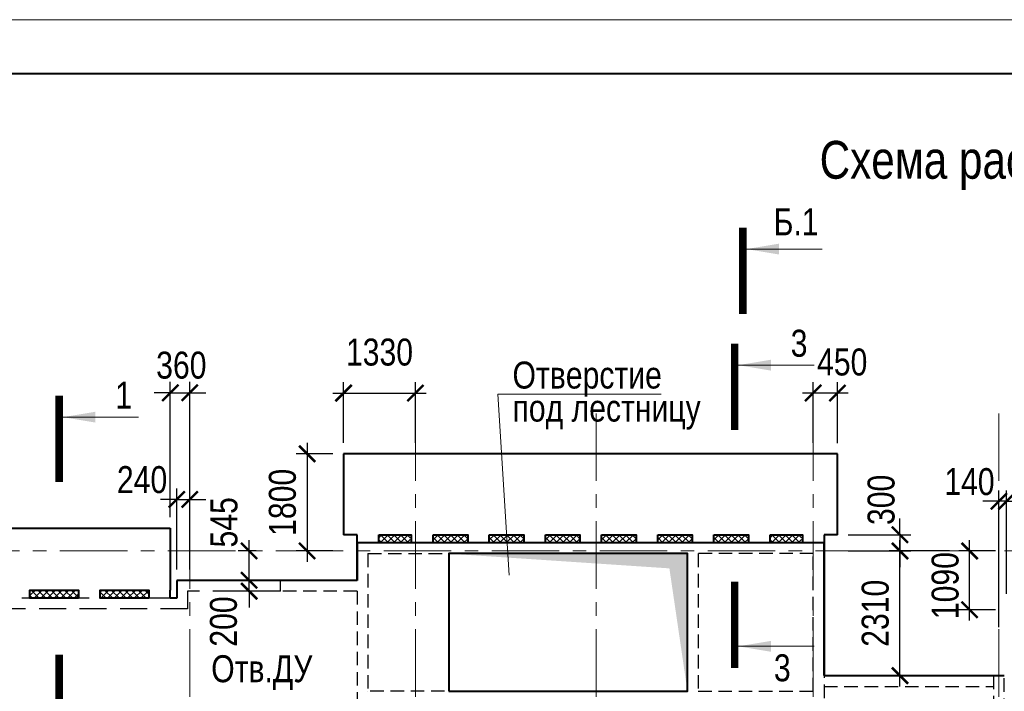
# Model space of a CAD drawing. Header units: inches. Extents: x -8638239 to -8523853, y 3840912 to 4564380.
# Tile 36 of 106: x -8602162 to -8583922, y 4120341 to 4132784. Entities that reach past the tile are written whole.
import ezdxf
from ezdxf.enums import TextEntityAlignment as Align

# ---------------------------------------------------------------- set-up
doc = ezdxf.new("R2010")
doc.units = ezdxf.units.IN
doc.header["$LTSCALE"] = 1000
doc.header["$MEASUREMENT"] = 0
doc.linetypes.add('CENTER', pattern=[2, 1.25, -0.25, 0.25, -0.25])
doc.linetypes.add('HIDDEN', pattern=[0.375, 0.25, -0.125])
for name, color, linetype, lineweight in [('СК-040-С(тены)', 12, 'HIDDEN', 25), ('СК-043-С-ПИЛОНЫ', 5, 'HIDDEN', 25), ('СК-050-П(литы перекрытия)', 3, 'Continuous', 40), ('СК-052-П-БАЛКИ', 1, 'HIDDEN', 30), ('СК-100-О(си)', 7, 'CENTER', 15), ('СК-110-О-РАЗМЕРЫ', 7, 'Continuous', 15), ('СК-200-Р(амка)', 7, 'Continuous', 40), ('СК-210-Р-РАМКА ЛИНИИ ТОНКИЕ', 7, 'Continuous', 15), ('СК-220-Р-РАМКА ТЕКСТ', 7, 'Continuous', 15), ('СК-300-Р(азмеры)', 7, 'Continuous', 20), ('СК-400-Т(екст)', 7, 'Continuous', 20), ('СК-451-1-Т-ОТВ ОВ ДУ', 5, 'Continuous', 20), ('СК-500-С(ечения)', 5, 'Continuous', 40), ('СК-600-Ш(триховка)', 250, 'Continuous', 13)]:
    doc.layers.add(name, color=color, linetype=linetype, lineweight=lineweight)
doc.styles.add('ARIAL_annotative', font='arial.ttf', dxfattribs={"width": 0.8, "height": 2.5})
doc.styles.add('RUSS', font='arial.ttf', dxfattribs={"width": 0.8})
doc.dimstyles.new('100-200', dxfattribs={"dimscale": 0, "dimtxt": 500, "dimasz": 300, "dimexe": 200, "dimexo": 200, "dimgap": 200, "dimtad": 1, "dimdec": 0, "dimzin": 0, "dimdsep": 46, "dimtxsty": 'RUSS', "dimblk": 'ARCHTICK', "dimcen": 0.096, "dimdle": 200, "dimclrd": 7, "dimclre": 7, "dimclrt": 256, "dimadec": 0, "dimazin": 0, "dimtfac": 1, "dimtdec": 0, "dimtmove": 2, "dimatfit": 3, "dimldrblk": 'OBLIQUE', "dimfxl": 1, "dimtolj": 1, "dimtzin": 0, "dimarcsym": 0})

# ---------------------------------------------------------------- blocks, each defined once
blk = doc.blocks.new('оси')
at = {"layer": 'СК-100-О(си)'}
for p, q in [((-40280.2, 18534.9), (-40280.2, -7257.5)), ((-36100.2, 18534.9), (-36100.2, -7257.5)), ((-32750.1, 18534.9), (-32750.1, -7257.5)), ((-28729.8, 18534.9), (-28729.8, -7257.5)), ((-25290.2, 18534.9), (-25290.2, -7257.5)), ((-46685.3, 15985), (5846.2, 15985))]:
    blk.add_line(p, q, dxfattribs=at)
blk = doc.blocks.new('A$C858fb3ef')
at = {"layer": 'СК-300-Р(азмеры)'}
blk.add_blockref('оси', (0, 0), dxfattribs=at)
blk = doc.blocks.new('A$C573b34c5')
blk.add_blockref('A$C858fb3ef', (0, 0))
blk = doc.blocks.new('_ArchTick')
at = {"color": 0, "linetype": 'ByBlock', "const_width": 0.15}
blk.add_lwpolyline([(-0.5, -0.5), (0.5, 0.5)], dxfattribs=at)
blk = doc.blocks.new('*D102')
at = {"layer": 'Defpoints', "color": 0, "transparency": 16777216}
for p in [(-8597912, 4122397), (-8597332, 4122397), (-8597332, 4122197)]:
    blk.add_point(p, dxfattribs=at)
at = {"layer": 'СК-110-О-РАЗМЕРЫ', "color": 7, "lineweight": -2, "transparency": 16777216}
for p, q in [((-8597912, 4122397), (-8597912, 4122697)), ((-8597532, 4122397), (-8598112, 4122397)), ((-8597912, 4122197), (-8597912, 4122397)), ((-8597532, 4122197), (-8598112, 4122197)), ((-8597912, 4122197), (-8597912, 4121897))]:
    blk.add_line(p, q, dxfattribs=at)
at = {"layer": 'СК-110-О-РАЗМЕРЫ', "color": 7, "lineweight": -2, "transparency": 16777216, "xscale": 300, "yscale": 300, "zscale": 300}
for p, rotation in [((-8597912, 4122397), 270), ((-8597912, 4122197), 90)]:
    blk.add_blockref('_ArchTick', p, dxfattribs=dict(at, rotation=rotation))
at = {"layer": 'СК-110-О-РАЗМЕРЫ', "transparency": 16777216, "insert": (-8598385, 4121634), "char_height": 500, "attachment_point": 5, "rotation": 90, "style": 'RUSS'}
blk.add_mtext('\\A1;200', dxfattribs=at)
blk = doc.blocks.new('_Oblique')
at = {"color": 0, "linetype": 'ByBlock', "lineweight": -2}
blk.add_line((-0.5, -0.5), (0.5, 0.5), dxfattribs=at)
blk = doc.blocks.new('Сечение')
at = {"layer": 'СК-500-С(ечения)', "linetype": 'Continuous', "lineweight": 15, "ltscale": 100}
blk.add_line((-200, -35), (-200, -735), dxfattribs=at)
at = {"layer": 'СК-500-С(ечения)', "linetype": 'Continuous', "ltscale": 100, "const_width": 70}
blk.add_lwpolyline([(-400, 0), (400, 0)], dxfattribs=at)
at = {"layer": 'СК-500-С(ечения)', "linetype": 'Continuous', "ltscale": 100}
blk.add_solid([(-200, -35), (-250.3, -335.5), (-149.7, -335.5)], dxfattribs=at)
blk = doc.blocks.new('*U31')
at = {"layer": 'СК-400-Т(екст)', "ltscale": 100, "yscale": 0.01, "zscale": 0.01, "rotation": 89.99999999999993}
for p, xscale in [((0, -4), -0.01), ((0, -26.045), 0.01)]:
    blk.add_blockref('Сечение', p, dxfattribs=dict(at, xscale=xscale))
at = {"layer": 'СК-500-С(ечения)', "color": 0, "ltscale": 100, "style": 'ARIAL_annotative', "width": 0.8}
blk.add_attdef('НОМЕР_СЕЧЕНИЯ_1_1(НОМЕР_ЛИСТА)', text='', height=2.5, rotation=180, dxfattribs=at).set_placement((6.74, -1.226), align=Align.RIGHT)
blk.add_attdef('НОМЕР_СЕЧЕНИЯ_2_1(НОМЕР_ЛИСТА)', text='', height=2.5, rotation=180, dxfattribs=at).set_placement((6.74, -28.078), align=Align.BOTTOM_LEFT)
blk = doc.blocks.new('*U36')
at = {"layer": 'СК-400-Т(екст)', "ltscale": 100, "yscale": 0.01, "zscale": 0.01, "rotation": 89.99999999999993}
for p, xscale in [((0, -4), -0.01), ((0, -27.988), 0.01)]:
    blk.add_blockref('Сечение', p, dxfattribs=dict(at, xscale=xscale))
at = {"layer": 'СК-500-С(ечения)', "color": 0, "ltscale": 100, "style": 'ARIAL_annotative', "width": 0.8}
blk.add_attdef('НОМЕР_СЕЧЕНИЯ_1_1(НОМЕР_ЛИСТА)', text='', height=2.5, rotation=180, dxfattribs=at).set_placement((6.74, -1.226), align=Align.RIGHT)
blk.add_attdef('НОМЕР_СЕЧЕНИЯ_2_1(НОМЕР_ЛИСТА)', text='', height=2.5, rotation=180, dxfattribs=at).set_placement((6.74, -30.021), align=Align.BOTTOM_LEFT)
blk = doc.blocks.new('A$Cc2edbf5f_19эт')
at = {"layer": 'СК-040-С(тены)'}
for p, q in [((13060, 15935), (13060, 13385)), ((15190, 15935), (13060, 15935)), ((15190, 13385), (15190, 15935)), ((13060, 13385), (15190, 13385))]:
    blk.add_line(p, q, dxfattribs=at)
for points in [[(6740, 16135), (15390, 16135), (15390, 9790), (17090, 9790)], [(6740, 16135), (6740, 15441)], [(6940, 15935), (6940, 13385), (6940, 13385), (6940, 13385)], [(6940, 15935), (12860, 15935), (12860, 13385), (6940, 13385)], [(6740, 15241), (5320, 15241), (5320, 15441), (6740, 15441)], [(6740, 15241), (6740, 13185), (7160, 13185), (7160, 10905), (6775, 10905), (6775, 10905), (6625, 10905), (6625, 7485), (10600, 7485), (10600, 7005)]]:
    blk.add_lwpolyline(points, dxfattribs=at)
at = {"layer": 'СК-043-С-ПИЛОНЫ'}
blk.add_lwpolyline([(18530, 13675), (18530, 11876), (18730, 11876), (18730, 13675), (18530, 13675)], dxfattribs=at)
blk = doc.blocks.new('*D589')
at = {"layer": 'Defpoints', "color": 0, "transparency": 16777216}
for p in [(-8599012, 4123897), (-8599252, 4122397), (-8599012, 4122397)]:
    blk.add_point(p, dxfattribs=at)
at = {"layer": 'СК-110-О-РАЗМЕРЫ', "color": 7, "lineweight": -2, "transparency": 16777216}
for p, q in [((-8599252, 4122597), (-8599252, 4124097)), ((-8599012, 4122597), (-8599012, 4124097)), ((-8599252, 4123897), (-8599552, 4123897)), ((-8599252, 4123897), (-8599012, 4123897)), ((-8599012, 4123897), (-8598712, 4123897))]:
    blk.add_line(p, q, dxfattribs=at)
at = {"layer": 'СК-110-О-РАЗМЕРЫ', "color": 7, "lineweight": -2, "transparency": 16777216, "xscale": 300, "yscale": 300, "zscale": 300}
blk.add_blockref('_ArchTick', (-8599252, 4123897), dxfattribs=at)
at = {"layer": 'СК-110-О-РАЗМЕРЫ', "color": 7, "lineweight": -2, "transparency": 16777216, "xscale": 300, "yscale": 300, "zscale": 300, "rotation": 180}
blk.add_blockref('_ArchTick', (-8599012, 4123897), dxfattribs=at)
at = {"layer": 'СК-110-О-РАЗМЕРЫ', "transparency": 16777216, "insert": (-8599895, 4124260), "char_height": 500, "attachment_point": 5, "style": 'RUSS'}
blk.add_mtext('\\A1;240', dxfattribs=at)
blk = doc.blocks.new('*D594')
at = {"layer": 'Defpoints', "color": 0, "transparency": 16777216}
for p in [(-8594832, 4125867), (-8596162, 4124742), (-8594832, 4124742)]:
    blk.add_point(p, dxfattribs=at)
at = {"layer": 'СК-110-О-РАЗМЕРЫ', "color": 7, "lineweight": -2, "transparency": 16777216}
for p, q in [((-8596162, 4124942), (-8596162, 4126067)), ((-8594832, 4124942), (-8594832, 4126067)), ((-8596362, 4125867), (-8594632, 4125867))]:
    blk.add_line(p, q, dxfattribs=at)
at = {"layer": 'СК-110-О-РАЗМЕРЫ', "color": 7, "lineweight": -2, "transparency": 16777216, "xscale": 300, "yscale": 300, "zscale": 300, "rotation": 180}
blk.add_blockref('_ArchTick', (-8596162, 4125867), dxfattribs=at)
at = {"layer": 'СК-110-О-РАЗМЕРЫ', "color": 7, "lineweight": -2, "transparency": 16777216, "xscale": 300, "yscale": 300, "zscale": 300}
blk.add_blockref('_ArchTick', (-8594832, 4125867), dxfattribs=at)
at = {"layer": 'СК-110-О-РАЗМЕРЫ', "transparency": 16777216, "insert": (-8595497, 4126623), "char_height": 500, "attachment_point": 5, "style": 'RUSS'}
blk.add_mtext('\\A1;1330', dxfattribs=at)
blk = doc.blocks.new('*D595')
at = {"layer": 'Defpoints', "color": 0, "transparency": 16777216}
for p in [(-8596162, 4124742), (-8596838, 4122941), (-8596162, 4122941)]:
    blk.add_point(p, dxfattribs=at)
at = {"layer": 'СК-110-О-РАЗМЕРЫ', "color": 7, "lineweight": -2, "transparency": 16777216}
for p, q in [((-8596838, 4124942), (-8596838, 4122741)), ((-8596362, 4124742), (-8597038, 4124742)), ((-8596362, 4122941), (-8597038, 4122941))]:
    blk.add_line(p, q, dxfattribs=at)
at = {"layer": 'СК-110-О-РАЗМЕРЫ', "color": 7, "lineweight": -2, "transparency": 16777216, "xscale": 300, "yscale": 300, "zscale": 300}
for p, rotation in [((-8596838, 4124742), 90), ((-8596838, 4122941), 270)]:
    blk.add_blockref('_ArchTick', p, dxfattribs=dict(at, rotation=rotation))
at = {"layer": 'СК-110-О-РАЗМЕРЫ', "transparency": 16777216, "insert": (-8597293, 4123842), "char_height": 500, "attachment_point": 5, "rotation": 90, "style": 'RUSS'}
blk.add_mtext('\\A1;1800', dxfattribs=at)
blk = doc.blocks.new('*D596')
at = {"layer": 'Defpoints', "color": 0, "transparency": 16777216}
for p in [(-8587462, 4125867), (-8587462, 4124742), (-8587012, 4124741)]:
    blk.add_point(p, dxfattribs=at)
at = {"layer": 'СК-110-О-РАЗМЕРЫ', "color": 7, "lineweight": -2, "transparency": 16777216}
for p, q in [((-8587462, 4124942), (-8587462, 4126067)), ((-8587012, 4124941), (-8587012, 4126067)), ((-8586812, 4125867), (-8587662, 4125867))]:
    blk.add_line(p, q, dxfattribs=at)
at = {"layer": 'СК-110-О-РАЗМЕРЫ', "color": 7, "lineweight": -2, "transparency": 16777216, "xscale": 300, "yscale": 300, "zscale": 300, "rotation": 180}
blk.add_blockref('_ArchTick', (-8587462, 4125867), dxfattribs=at)
at = {"layer": 'СК-110-О-РАЗМЕРЫ', "color": 7, "lineweight": -2, "transparency": 16777216, "xscale": 300, "yscale": 300, "zscale": 300}
blk.add_blockref('_ArchTick', (-8587012, 4125867), dxfattribs=at)
at = {"layer": 'СК-110-О-РАЗМЕРЫ', "transparency": 16777216, "insert": (-8586925, 4126439), "char_height": 500, "attachment_point": 5, "style": 'RUSS'}
blk.add_mtext('\\A1;450', dxfattribs=at)
blk = doc.blocks.new('*D597')
at = {"layer": 'Defpoints', "color": 0, "transparency": 16777216}
for p in [(-8585855, 4122941), (-8584738, 4122941), (-8584738, 4120632)]:
    blk.add_point(p, dxfattribs=at)
at = {"layer": 'СК-110-О-РАЗМЕРЫ', "color": 7, "lineweight": -2, "transparency": 16777216}
for p, q in [((-8585855, 4120432), (-8585855, 4123141)), ((-8584938, 4122941), (-8586055, 4122941)), ((-8584938, 4120632), (-8586055, 4120632))]:
    blk.add_line(p, q, dxfattribs=at)
at = {"layer": 'СК-110-О-РАЗМЕРЫ', "color": 7, "lineweight": -2, "transparency": 16777216, "xscale": 300, "yscale": 300, "zscale": 300}
for p, rotation in [((-8585855, 4122941), 90), ((-8585855, 4120632), 270)]:
    blk.add_blockref('_ArchTick', p, dxfattribs=dict(at, rotation=rotation))
at = {"layer": 'СК-110-О-РАЗМЕРЫ', "transparency": 16777216, "insert": (-8586311, 4121787), "char_height": 500, "attachment_point": 5, "rotation": 90, "style": 'RUSS'}
blk.add_mtext('\\A1;2310', dxfattribs=at)
blk = doc.blocks.new('*D598')
at = {"layer": 'Defpoints', "color": 0, "transparency": 16777216}
for p in [(-8584022, 4123861), (-8583882, 4121945), (-8584022, 4121332)]:
    blk.add_point(p, dxfattribs=at)
at = {"layer": 'СК-110-О-РАЗМЕРЫ', "color": 7, "lineweight": -2, "transparency": 16777216}
for p, q in [((-8584022, 4121532), (-8584022, 4124061)), ((-8583882, 4122145), (-8583882, 4124061)), ((-8584022, 4123861), (-8584322, 4123861)), ((-8583882, 4123861), (-8584022, 4123861)), ((-8583882, 4123861), (-8583582, 4123861))]:
    blk.add_line(p, q, dxfattribs=at)
at = {"layer": 'СК-110-О-РАЗМЕРЫ', "color": 7, "lineweight": -2, "transparency": 16777216, "xscale": 300, "yscale": 300, "zscale": 300}
blk.add_blockref('_ArchTick', (-8584022, 4123861), dxfattribs=at)
at = {"layer": 'СК-110-О-РАЗМЕРЫ', "color": 7, "lineweight": -2, "transparency": 16777216, "xscale": 300, "yscale": 300, "zscale": 300, "rotation": 180}
blk.add_blockref('_ArchTick', (-8583882, 4123861), dxfattribs=at)
at = {"layer": 'СК-110-О-РАЗМЕРЫ', "transparency": 16777216, "insert": (-8584568, 4124223), "char_height": 500, "attachment_point": 5, "style": 'RUSS'}
blk.add_mtext('\\A1;140', dxfattribs=at)
blk = doc.blocks.new('*D599')
at = {"layer": 'Defpoints', "color": 0, "transparency": 16777216}
for p in [(-8584565, 4122941), (-8583883, 4122941), (-8583883, 4121852)]:
    blk.add_point(p, dxfattribs=at)
at = {"layer": 'СК-110-О-РАЗМЕРЫ', "color": 7, "lineweight": -2, "transparency": 16777216}
for p, q in [((-8584565, 4121652), (-8584565, 4123141)), ((-8584083, 4122941), (-8584765, 4122941)), ((-8584083, 4121852), (-8584765, 4121852))]:
    blk.add_line(p, q, dxfattribs=at)
at = {"layer": 'СК-110-О-РАЗМЕРЫ', "color": 7, "lineweight": -2, "transparency": 16777216, "xscale": 300, "yscale": 300, "zscale": 300}
for p, rotation in [((-8584565, 4122941), 90), ((-8584565, 4121852), 270)]:
    blk.add_blockref('_ArchTick', p, dxfattribs=dict(at, rotation=rotation))
at = {"layer": 'СК-110-О-РАЗМЕРЫ', "transparency": 16777216, "insert": (-8585016, 4122300), "char_height": 500, "attachment_point": 5, "rotation": 90, "style": 'RUSS'}
blk.add_mtext('\\A1;1090', dxfattribs=at)
blk = doc.blocks.new('*D572')
at = {"layer": 'Defpoints', "color": 0, "transparency": 16777216}
for p in [(-8599012, 4125872), (-8599372, 4123367), (-8599012, 4123367)]:
    blk.add_point(p, dxfattribs=at)
at = {"layer": 'СК-110-О-РАЗМЕРЫ', "color": 7, "lineweight": -2, "transparency": 16777216}
for p, q in [((-8599372, 4123567), (-8599372, 4126072)), ((-8599012, 4123567), (-8599012, 4126072)), ((-8599372, 4125872), (-8599672, 4125872)), ((-8599372, 4125872), (-8599012, 4125872)), ((-8599012, 4125872), (-8598712, 4125872))]:
    blk.add_line(p, q, dxfattribs=at)
at = {"layer": 'СК-110-О-РАЗМЕРЫ', "color": 7, "lineweight": -2, "transparency": 16777216, "xscale": 300, "yscale": 300, "zscale": 300}
blk.add_blockref('_ArchTick', (-8599372, 4125872), dxfattribs=at)
at = {"layer": 'СК-110-О-РАЗМЕРЫ', "color": 7, "lineweight": -2, "transparency": 16777216, "xscale": 300, "yscale": 300, "zscale": 300, "rotation": 180}
blk.add_blockref('_ArchTick', (-8599012, 4125872), dxfattribs=at)
at = {"layer": 'СК-110-О-РАЗМЕРЫ', "transparency": 16777216, "insert": (-8599168, 4126381), "char_height": 500, "attachment_point": 5, "style": 'RUSS'}
blk.add_mtext('\\A1;360', dxfattribs=at)
blk = doc.blocks.new('*D573')
at = {"layer": 'Defpoints', "color": 0, "transparency": 16777216}
for p in [(-8597912, 4122942), (-8597581, 4122942), (-8597581, 4122397)]:
    blk.add_point(p, dxfattribs=at)
at = {"layer": 'СК-110-О-РАЗМЕРЫ', "color": 7, "lineweight": -2, "transparency": 16777216}
for p, q in [((-8597912, 4122197), (-8597912, 4123142)), ((-8597781, 4122942), (-8598112, 4122942)), ((-8597781, 4122397), (-8598112, 4122397))]:
    blk.add_line(p, q, dxfattribs=at)
at = {"layer": 'СК-110-О-РАЗМЕРЫ', "color": 7, "lineweight": -2, "transparency": 16777216, "xscale": 300, "yscale": 300, "zscale": 300}
for p, rotation in [((-8597912, 4122942), 90), ((-8597912, 4122397), 270)]:
    blk.add_blockref('_ArchTick', p, dxfattribs=dict(at, rotation=rotation))
at = {"layer": 'СК-110-О-РАЗМЕРЫ', "transparency": 16777216, "insert": (-8598375, 4123472), "char_height": 500, "attachment_point": 5, "rotation": 90, "style": 'RUSS'}
blk.add_mtext('\\A1;545', dxfattribs=at)
blk = doc.blocks.new('*D574')
at = {"layer": 'Defpoints', "color": 0, "transparency": 16777216}
for p in [(-8587013, 4123241), (-8587013, 4122941), (-8585855, 4122941)]:
    blk.add_point(p, dxfattribs=at)
at = {"layer": 'СК-110-О-РАЗМЕРЫ', "color": 7, "lineweight": -2, "transparency": 16777216}
for p, q in [((-8585855, 4123241), (-8585855, 4123541)), ((-8586813, 4123241), (-8585655, 4123241)), ((-8585855, 4123241), (-8585855, 4122941)), ((-8586813, 4122941), (-8585655, 4122941)), ((-8585855, 4122941), (-8585855, 4122641))]:
    blk.add_line(p, q, dxfattribs=at)
at = {"layer": 'СК-110-О-РАЗМЕРЫ', "color": 7, "lineweight": -2, "transparency": 16777216, "xscale": 300, "yscale": 300, "zscale": 300}
for p, rotation in [((-8585855, 4123241), 270), ((-8585855, 4122941), 90)]:
    blk.add_blockref('_ArchTick', p, dxfattribs=dict(at, rotation=rotation))
at = {"layer": 'СК-110-О-РАЗМЕРЫ', "transparency": 16777216, "insert": (-8586202, 4123888), "char_height": 500, "attachment_point": 5, "rotation": 90, "style": 'RUSS'}
blk.add_mtext('\\A1;300', dxfattribs=at)
blk = doc.blocks.new('*U727')
at = {"layer": 'СК-400-Т(екст)', "ltscale": 100, "xscale": 0.01, "yscale": 0.01, "zscale": 0.01, "rotation": 89.99999999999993}
blk.add_blockref('Сечение', (0, -153.971), dxfattribs=at)
at = {"layer": 'СК-500-С(ечения)', "color": 0, "ltscale": 100, "style": 'ARIAL_annotative', "width": 0.8}
blk.add_attdef('НОМЕР_СЕЧЕНИЯ_1_1(НОМЕР_ЛИСТА)', text='', height=2.5, rotation=180, dxfattribs=at).set_placement((6.74, -1.226), align=Align.RIGHT)
blk.add_attdef('НОМЕР_СЕЧЕНИЯ_2_1(НОМЕР_ЛИСТА)', text='', height=2.5, rotation=180, dxfattribs=at).set_placement((6.74, -156.005), align=Align.BOTTOM_LEFT)

msp = doc.modelspace()

# ---------------------------------------------------------------- hatches: boundary and pattern name
at = {"layer": 'СК-600-Ш(триховка)'}
h = msp.add_hatch(dxfattribs=at)
h.set_pattern_fill('ANSI37', color=256, scale=700)
h.set_pattern_definition([(45, (-1779.45, -416616.526), (-61.87184335, 61.87184335), []), (135, (-1779.45, -416616.526), (-61.87184335, -61.87184335), [])])
h.paths.add_polyline_path([(-8594929.3, 4123241.3), (-8595511.7, 4123241.3), (-8595511.7, 4123091.4), (-8594929.3, 4123091.4)])
h = msp.add_hatch(dxfattribs=at)
h.set_pattern_fill('ANSI37', color=256, scale=700)
h.set_pattern_definition([(45, (-730.31, -416616.57), (-61.87184335, 61.87184335), []), (135, (-730.31, -416616.57), (-61.87184335, -61.87184335), [])])
h.paths.add_polyline_path([(-8593862.6, 4123241.3), (-8594502.6, 4123241.2), (-8594502.6, 4123091.4), (-8593862.6, 4123091.4)])
h = msp.add_hatch(dxfattribs=at)
h.set_pattern_fill('ANSI37', color=256, scale=700)
h.set_pattern_definition([(45, (309.69, -416616.57), (-61.87184335, 61.87184335), []), (135, (309.69, -416616.57), (-61.87184335, -61.87184335), [])])
h.paths.add_polyline_path([(-8592822.6, 4123241.3), (-8593462.6, 4123241.2), (-8593462.6, 4123091.4), (-8592822.6, 4123091.4)])
h = msp.add_hatch(dxfattribs=at)
h.set_pattern_fill('ANSI37', color=256, scale=700)
h.set_pattern_definition([(45, (1349.69, -416616.57), (-61.87184335, 61.87184335), []), (135, (1349.69, -416616.57), (-61.87184335, -61.87184335), [])])
h.paths.add_polyline_path([(-8591782.6, 4123241.3), (-8592422.6, 4123241.2), (-8592422.6, 4123091.4), (-8591782.6, 4123091.4)])
h = msp.add_hatch(dxfattribs=at)
h.set_pattern_fill('ANSI37', color=256, scale=700)
h.set_pattern_definition([(45, (2389.69, -416616.57), (-61.87184335, 61.87184335), []), (135, (2389.69, -416616.57), (-61.87184335, -61.87184335), [])])
h.paths.add_polyline_path([(-8590742.6, 4123241.3), (-8591382.6, 4123241.2), (-8591382.6, 4123091.4), (-8590742.6, 4123091.4)])
h = msp.add_hatch(dxfattribs=at)
h.set_pattern_fill('ANSI37', color=256, scale=700)
h.set_pattern_definition([(45, (3429.69, -416616.57), (-61.87184335, 61.87184335), []), (135, (3429.69, -416616.57), (-61.87184335, -61.87184335), [])])
h.paths.add_polyline_path([(-8589702.6, 4123241.3), (-8590342.6, 4123241.2), (-8590342.6, 4123091.4), (-8589702.6, 4123091.4)])
h = msp.add_hatch(dxfattribs=at)
h.set_pattern_fill('ANSI37', color=256, scale=700)
h.set_pattern_definition([(45, (4469.69, -416616.57), (-61.87184335, 61.87184335), []), (135, (4469.69, -416616.57), (-61.87184335, -61.87184335), [])])
h.paths.add_polyline_path([(-8588662.6, 4123241.3), (-8589302.6, 4123241.2), (-8589302.6, 4123091.4), (-8588662.6, 4123091.4)])
h = msp.add_hatch(dxfattribs=at)
h.set_pattern_fill('ANSI37', color=256, scale=700)
h.set_pattern_definition([(45, (5469.69, -416616.57), (-61.87184335, 61.87184335), []), (135, (5469.69, -416616.57), (-61.87184335, -61.87184335), [])])
h.paths.add_polyline_path([(-8587680.2, 4123241.3), (-8588262.6, 4123241.2), (-8588262.6, 4123091.4), (-8587680.2, 4123091.4)])
h = msp.add_hatch(dxfattribs=at)
h.set_pattern_fill('ANSI37', color=256, scale=700)
h.set_pattern_definition([(45, (-8602652.07, 4106956.42), (-61.87184, 61.87184), []), (135, (-8602652.07, 4106956.42), (-61.87184, -61.87184), [])])
h.paths.add_polyline_path([(-8601072.3, 4122216.8), (-8601972.1, 4122216.8), (-8601972.1, 4122066.8), (-8601072.3, 4122066.8)])
h.paths.add_polyline_path([(-8599772.2, 4122216.8), (-8600672, 4122216.8), (-8600672, 4122066.8), (-8599772.2, 4122066.8)])

# ---------------------------------------------------------------- linework, layer by layer
at = {"layer": 'СК-050-П(литы перекрытия)'}
for p, q in [((-8587012.6, 4124741.6), (-8596161.7, 4124741.6)), ((-8596161.7, 4124741.6), (-8596161.7, 4123241.4)), ((-8587012.6, 4123241.4), (-8587012.6, 4124741.6)), ((-8602802.1, 4123366.8), (-8599372.2, 4123366.8)), ((-8599372.2, 4123366.8), (-8599372.2, 4122216.7)), ((-8595911.7, 4123241.4), (-8596161.7, 4123241.4)), ((-8595911.7, 4122397), (-8595911.7, 4123241.4)), ((-8587261.8, 4123241.4), (-8587261.8, 4120631.8)), ((-8587012.6, 4123241.4), (-8587261.8, 4123241.4)), ((-8587261.8, 4123091.4), (-8595911.7, 4123091.4)), ((-8595911.7, 4123091.4), (-8595911.7, 4122397)), ((-8587261.8, 4120631.8), (-8587261.8, 4123091.4)), ((-8595911.7, 4122397), (-8599252.2, 4122397)), ((-8599252.2, 4122396.7), (-8599252.2, 4122066.7)), ((-8599372.2, 4122066.7), (-8599372.2, 4122216.7)), ((-8599252.2, 4122066.7), (-8599372.2, 4122066.7)), ((-8587261.8, 4120631.8), (-8583922.2, 4120631.8))]:
    msp.add_line(p, q, dxfattribs=at)
for points in [[(-8595511.7, 4123241.4), (-8594911.7, 4123241.4), (-8594911.7, 4123091.4), (-8595511.7, 4123091.4)], [(-8594502.6, 4123241.4), (-8593862.6, 4123241.4), (-8593862.6, 4123091.4), (-8594502.6, 4123091.4)], [(-8593462.6, 4123241.4), (-8592822.6, 4123241.4), (-8592822.6, 4123091.4), (-8593462.6, 4123091.4)], [(-8592422.6, 4123241.4), (-8591782.6, 4123241.4), (-8591782.6, 4123091.4), (-8592422.6, 4123091.4)], [(-8591382.6, 4123241.4), (-8590742.6, 4123241.4), (-8590742.6, 4123091.4), (-8591382.6, 4123091.4)], [(-8590342.6, 4123241.4), (-8589702.6, 4123241.4), (-8589702.6, 4123091.4), (-8590342.6, 4123091.4)], [(-8589302.6, 4123241.4), (-8588662.6, 4123241.4), (-8588662.6, 4123091.4), (-8589302.6, 4123091.4)], [(-8588262.6, 4123241.4), (-8587662.6, 4123241.4), (-8587662.6, 4123091.4), (-8588262.6, 4123091.4)], [(-8594211.7, 4120341.3), (-8589791.7, 4120341.3), (-8589791.7, 4122891.4), (-8594211.7, 4122891.4)], [(-8601072.3, 4122066.8), (-8601972.1, 4122066.8), (-8601972.1, 4122216.8), (-8601072.3, 4122216.8)], [(-8599772.2, 4122066.8), (-8600672, 4122066.8), (-8600672, 4122216.8), (-8599772.2, 4122216.8)]]:
    msp.add_lwpolyline(points, close=True, dxfattribs=at)
at = {"layer": 'СК-052-П-БАЛКИ', "ltscale": 2}
for p, q in [((-8599252.2, 4122397), (-8599252.2, 4122066.8)), ((-8599372.2, 4122066.8), (-8602372.1, 4122066.8)), ((-8599052.2, 4122196.5), (-8599052.2, 4121866.8)), ((-8597332.1, 4122197), (-8599051.7, 4122197)), ((-8599052.2, 4121866.8), (-8602451.6, 4121866.8))]:
    msp.add_line(p, q, dxfattribs=at)
at = {"layer": 'СК-052-П-БАЛКИ'}
msp.add_line((-8587261.8, 4120431.8), (-8584122.2, 4120431.8), dxfattribs=at)
at = {"layer": 'СК-052-П-БАЛКИ', "ltscale": 2}
for centre, start, end in [((-8599051.7, 4122196.5), 90, 180), ((-8599052.7, 4121957.5), 270.00006, 0)]:
    msp.add_arc(centre, 0.5, start, end, dxfattribs=at)
at = {"layer": 'СК-110-О-РАЗМЕРЫ'}
msp.add_solid([(-8589791.7, 4120341.6), (-8589791.7, 4122891.4), (-8590126.3, 4122618.9), (-8594211.7, 4122891.3)], dxfattribs=at)
at = {"layer": 'СК-200-Р(амка)'}
msp.add_line((-8529183.8, 4131784.4), (-8608183.8, 4131784.4), dxfattribs=at)
at = {"layer": 'СК-210-Р-РАМКА ЛИНИИ ТОНКИЕ'}
msp.add_line((-8612183.8, 4132784.4), (-8528183.8, 4132784.4), dxfattribs=at)
at = {"layer": 'СК-400-Т(екст)'}
msp.add_line((-8594211.7, 4120341.2), (-8594211.7, 4122891.3), dxfattribs=at)
at = {"layer": 'СК-400-Т(екст)', "color": 7}
msp.add_lwpolyline([(-8590276.9, 4125846.8), (-8593304.2, 4125846.8), (-8593092.8, 4122495.6)], dxfattribs=at)

# ---------------------------------------------------------------- block references
at = {"layer": 'СК-050-П(литы перекрытия)'}
msp.add_blockref('A$Cc2edbf5f_19эт', (-8602652.1, 4106956.7), dxfattribs=at)
at = {"layer": 'СК-300-Р(азмеры)'}
msp.add_blockref('A$C573b34c5', (-8558731.8, 4106956.4), dxfattribs=at)
at = {"layer": 'СК-500-С(ечения)'}
ref = msp.add_blockref('*U727', (-8588767.4, 4097340.1), dxfattribs=dict(at, xscale=-200, yscale=200, zscale=200, rotation=180))
ref.add_attrib('НОМЕР_СЕЧЕНИЯ_2_1(НОМЕР_ЛИСТА)', 'Б.1', dxfattribs={"color": 0, "ltscale": 100, "height": 500, "style": 'ARIAL_annotative', "width": 0.8}).set_placement((-8588195.2, 4129039), align=Align.MIDDLE_LEFT)
ref = msp.add_blockref('*U31', (-8588916.8, 4120774.6), dxfattribs=dict(at, xscale=-200, yscale=200, zscale=200, rotation=180))
ref.add_attrib('НОМЕР_СЕЧЕНИЯ_2_1(НОМЕР_ЛИСТА)', '3', dxfattribs={"color": 0, "ltscale": 100, "height": 500, "style": 'ARIAL_annotative', "width": 0.8}).set_placement((-8587568.9, 4126390.2), align=Align.BOTTOM_RIGHT)
ref.add_attrib('НОМЕР_СЕЧЕНИЯ_1_1(НОМЕР_ЛИСТА)', '3', dxfattribs={"color": 0, "ltscale": 100, "height": 500, "style": 'ARIAL_annotative', "width": 0.8}).set_placement((-8587879.7, 4120526.7), align=Align.RIGHT)
ref = msp.add_blockref('*U36', (-8601429, 4119423), dxfattribs=dict(at, xscale=-200, yscale=200, zscale=200, rotation=180))
ref.add_attrib('НОМЕР_СЕЧЕНИЯ_2_1(НОМЕР_ЛИСТА)', '1', dxfattribs={"color": 0, "ltscale": 100, "height": 500, "style": 'ARIAL_annotative', "width": 0.8}).set_placement((-8600081.1, 4125427.3), align=Align.BOTTOM_RIGHT)
ref.add_attrib('НОМЕР_СЕЧЕНИЯ_1_1(НОМЕР_ЛИСТА)', '1', dxfattribs={"color": 0, "ltscale": 100, "height": 500, "style": 'ARIAL_annotative', "width": 0.8}).set_placement((-8600391.9, 4119175.1), align=Align.RIGHT)

# ---------------------------------------------------------------- texts
at = {"layer": 'СК-220-Р-РАМКА ТЕКСТ', "color": 7, "style": 'RUSS', "width": 0.8}
msp.add_text('Схема расположения плиты перекрытия над 18-м этажом.', height=700, dxfattribs=at).set_placement((-8587342.9, 4129838.1))
at = {"layer": 'СК-400-Т(екст)', "color": 7, "style": 'RUSS', "width": 0.8}
for s, p in [('Отверстие', (-8593032.9, 4125950.7)), ('под лестницу', (-8593032.9, 4125338.7))]:
    msp.add_text(s, height=500, dxfattribs=at).set_placement(p)
at = {"layer": 'СК-451-1-Т-ОТВ ОВ ДУ', "lineweight": 13, "style": 'RUSS', "width": 0.8}
msp.add_text('Отв.ДУ', height=500, dxfattribs=at).set_placement((-8598614.5, 4120509.8))

# ---------------------------------------------------------------- dimensions: what is measured, and where the dimension line sits
at = {"layer": 'СК-110-О-РАЗМЕРЫ'}
dim = msp.add_linear_dim(base=(-8594832.1, 4125867.5), p1=(-8596161.7, 4124741.6), p2=(-8594832.1, 4124741.6), dimstyle='100-200', override={"dimscale": 1}, dxfattribs=at)
dim.commit()
dim.dimension.update_dxf_attribs({"geometry": '*D594', "text_midpoint": (-8595496.9, 4126622.9)})
for base, p1, p2, picture, middle in [((-8599012.1, 4125871.7), (-8599372.2, 4123366.8), (-8599012.1, 4123366.8), '*D572', (-8599168.3, 4126380.9)), ((-8587461.7, 4125867.5), (-8587011.6, 4124741.4), (-8587461.7, 4124741.6), '*D596', (-8586925.4, 4126438.8)), ((-8599012.1, 4123896.8), (-8599252.2, 4122397), (-8599012.1, 4122397), '*D589', (-8599895.2, 4124260)), ((-8584022.1, 4123860.5), (-8583882.1, 4121945), (-8584022.1, 4121331.7), '*D598', (-8584568.4, 4124223.1))]:
    dim = msp.add_linear_dim(base=base, p1=p1, p2=p2, dimstyle='100-200', override={"dimscale": 1}, dxfattribs=at)
    dim.commit()
    dim.dimension.update_dxf_attribs({"geometry": picture, "text_midpoint": middle, "dimtype": 160})
for base, p1, p2, picture, middle in [((-8596838.2, 4122941.4), (-8596161.7, 4124741.6), (-8596161.7, 4122941.4), '*D595', (-8597293.5, 4123841.5)), ((-8585855.4, 4122941.4), (-8584737.6, 4120631.7), (-8584737.6, 4122941.4), '*D597', (-8586310.9, 4121786.6))]:
    dim = msp.add_linear_dim(base=base, p1=p1, p2=p2, angle=90, dimstyle='100-200', override={"dimscale": 1}, dxfattribs=at)
    dim.commit()
    dim.dimension.update_dxf_attribs({"geometry": picture, "text_midpoint": middle})
for base, p1, p2, picture, middle in [((-8585855.4, 4122941.4), (-8587012.6, 4123241.4), (-8587012.6, 4122941.4), '*D574', (-8586201.7, 4123888)), ((-8597911.6, 4122941.9), (-8597580.7, 4122396.9), (-8597580.7, 4122941.9), '*D573', (-8598374.6, 4123472.5)), ((-8584565, 4122941.4), (-8583883.1, 4121851.8), (-8583883.1, 4122941.4), '*D599', (-8585016.1, 4122299.7)), ((-8597911.6, 4122396.9), (-8597332.1, 4122196.9), (-8597332.1, 4122396.9), '*D102', (-8598385.2, 4121634.3))]:
    dim = msp.add_linear_dim(base=base, p1=p1, p2=p2, angle=90, dimstyle='100-200', override={"dimscale": 1}, dxfattribs=at)
    dim.commit()
    dim.dimension.update_dxf_attribs({"geometry": picture, "text_midpoint": middle, "dimtype": 160})

doc.saveas('drawing.dxf')
